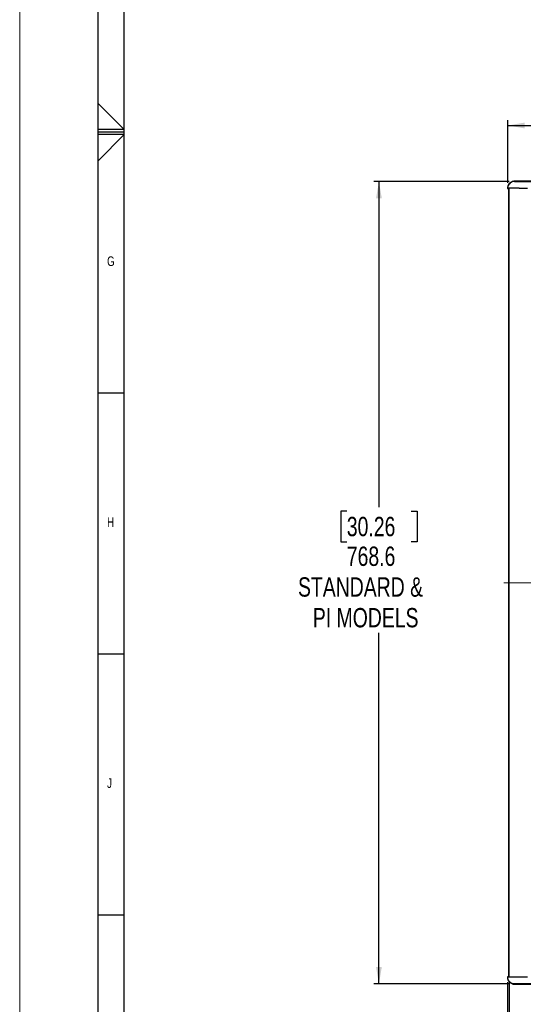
# Model space of a CAD drawing. Header units: millimetres. Extents: x 0 to 841, y 0 to 594.
# Tile 2 of 24: x 0 to 96, y 130 to 319. Entities that reach past the tile are written whole.
import ezdxf

# ---------------------------------------------------------------- set-up
doc = ezdxf.new("R2010")
doc.units = ezdxf.units.MM
doc.linetypes.add('CENTERX2', pattern=[20.32, 12.7, -2.54, 2.54, -2.54])
doc.layers.add('FORMAT', color=7, linetype='Continuous')
doc.layers.add('SLD-0', color=7, linetype='Continuous')
doc.styles.add('SLDTEXTSTYLE0', font='TXT', dxfattribs={"width": 0.75})
doc.styles.add('SLDTEXTSTYLE3', font='TXT', dxfattribs={"width": 0.7})
doc.dimstyles.new('SLDDIMSTYLE0', dxfattribs={"dimtxt": 3.704167, "dimasz": 3.2, "dimexe": 0, "dimexo": 0.0625, "dimgap": 0.926042, "dimtad": 0, "dimtih": 1, "dimtoh": 1, "dimdec": 1, "dimlfac": 5, "dimrnd": 1e-09, "dimzin": 12, "dimdsep": 46, "dimtxsty": 'SLDTEXTSTYLE0', "dimsah": 1, "dimcen": 0.09, "dimadec": 0, "dimazin": 3, "dimtfac": 1, "dimtdec": 1, "dimtofl": 0, "dimtmove": 0, "dimatfit": 3, "dimfxl": 1, "dimfrac": 2, "dimtolj": 1, "dimtzin": 12, "dimarcsym": 0})

# ---------------------------------------------------------------- blocks, each defined once
blk = doc.blocks.new('_D_1')
at = {"layer": 'SLD-0', "transparency": 16777216}
for p, q in [((93.37, 134.13), (93.37, 98.72)), ((228.62, 134.13), (228.62, 98.72)), ((185.84, 117.18), (184.71, 117.18)), ((184.71, 117.18), (184.71, 111.3)), ((198.15, 117.18), (199.28, 117.18)), ((199.28, 117.18), (199.28, 111.3)), ((184.71, 111.3), (185.84, 111.3)), ((199.28, 111.3), (198.15, 111.3)), ((93.37, 99.72), (228.62, 99.72))]:
    blk.add_line(p, q, dxfattribs=at)
for points in [[(93.37, 99.72), (96.57, 99.17), (96.57, 100.27)], [(228.62, 99.72), (225.42, 100.27), (225.42, 99.17)]]:
    blk.add_solid(points, dxfattribs=at)
at = {"layer": 'SLD-0', "transparency": 16777216, "attachment_point": 1, "style": 'SLDTEXTSTYLE0'}
for s, insert, char_height in [('26.62', (185.84, 116.07), 3.704), ('676.2', (185.84, 110.38), 3.704), ('OUTDOOR MODELS', (168.92, 104.5), 3.7042)]:
    blk.add_mtext(s, dxfattribs=dict(at, insert=insert, char_height=char_height))
blk = doc.blocks.new('_D_2')
at = {"layer": 'SLD-0', "transparency": 16777216}
for p, q in [((160.99, 209.65), (160.99, 110.72)), ((93.68, 134.07), (93.68, 110.72)), ((122.43, 129.18), (121.3, 129.18)), ((121.3, 129.18), (121.3, 123.3)), ((134.74, 129.18), (135.87, 129.18)), ((135.87, 129.18), (135.87, 123.3)), ((121.3, 123.3), (122.43, 123.3)), ((135.87, 123.3), (134.74, 123.3)), ((160.99, 111.72), (93.68, 111.72))]:
    blk.add_line(p, q, dxfattribs=at)
for points in [[(93.68, 111.72), (96.88, 111.17), (96.88, 112.27)], [(160.99, 111.72), (157.79, 112.27), (157.79, 111.17)]]:
    blk.add_solid(points, dxfattribs=at)
at = {"layer": 'SLD-0', "transparency": 16777216, "char_height": 3.704, "attachment_point": 1}
for s, insert, style in [('13.25', (122.43, 128.07), 'SLDTEXTSTYLE0'), ('336.6', (122.43, 122.38), 'SLDTEXTSTYLE0'), ('COG X', (120.1, 116.5), 'SLDTEXTSTYLE3')]:
    blk.add_mtext(s, dxfattribs=dict(at, insert=insert, style=style))
blk = doc.blocks.new('_D_3')
at = {"layer": 'SLD-0', "transparency": 16777216}
for p, q in [((154.22, 315.7), (153.09, 315.7)), ((153.09, 315.7), (153.09, 309.81)), ((166.53, 315.7), (167.66, 315.7)), ((167.66, 315.7), (167.66, 309.81)), ((153.09, 309.81), (154.22, 309.81)), ((167.66, 309.81), (166.53, 309.81)), ((93.43, 287.24), (93.43, 299.24)), ((93.43, 298.24), (228.56, 298.24)), ((228.56, 287.24), (228.56, 299.24))]:
    blk.add_line(p, q, dxfattribs=at)
for points in [[(93.43, 298.24), (96.63, 297.69), (96.63, 298.79)], [(228.56, 298.24), (225.36, 298.79), (225.36, 297.69)]]:
    blk.add_solid(points, dxfattribs=at)
at = {"layer": 'SLD-0', "transparency": 16777216, "attachment_point": 1, "style": 'SLDTEXTSTYLE0'}
for s, insert, char_height in [('26.60', (154.22, 314.59), 3.704), ('675.6', (154.22, 308.9), 3.704), ('STANDARD & PI MODELS', (131.54, 303.01), 3.7042)]:
    blk.add_mtext(s, dxfattribs=dict(at, insert=insert, char_height=char_height))
blk = doc.blocks.new('_D_4')
at = {"layer": 'SLD-0', "transparency": 16777216}
for p, q in [((93.69, 287.51), (67.76, 287.51)), ((68.76, 287.51), (68.76, 225.12)), ((62.61, 224.37), (61.48, 224.37)), ((61.48, 224.37), (61.48, 218.49)), ((74.92, 224.37), (76.05, 224.37)), ((76.05, 224.37), (76.05, 218.49)), ((61.48, 218.49), (62.61, 218.49)), ((76.05, 218.49), (74.92, 218.49)), ((68.76, 133.8), (68.76, 201.02)), ((93.69, 133.8), (67.76, 133.8))]:
    blk.add_line(p, q, dxfattribs=at)
for points in [[(68.76, 287.51), (68.21, 284.31), (69.31, 284.31)], [(68.76, 133.8), (69.31, 137), (68.21, 137)]]:
    blk.add_solid(points, dxfattribs=at)
at = {"layer": 'SLD-0', "transparency": 16777216, "char_height": 3.704, "attachment_point": 1, "style": 'SLDTEXTSTYLE0'}
for s, insert in [('30.26', (62.61, 223.26)), ('768.6', (62.61, 217.57)), ('STANDARD &', (53.27, 211.68)), ('PI MODELS', (56.11, 205.8))]:
    blk.add_mtext(s, dxfattribs=dict(at, insert=insert))

msp = doc.modelspace()

# ---------------------------------------------------------------- linework, layer by layer
at = {"color": 7, "linetype": 'Continuous', "lineweight": 18}
msp.add_line((0.000004, 0.00001), (0.000004, 594.00001), dxfattribs=at)
at = {"color": 7, "linetype": 'Continuous', "lineweight": 25}
for p, q in [((94.694023, 287.505679), (227.294244, 287.505679)), ((93.430133, 286.235679), (93.68002, 286.235679)), ((93.68002, 135.065039), (93.68002, 286.235679)), ((95.614516, 286.235679), (93.68002, 286.235679)), ((95.614516, 286.235679), (97.223249, 286.235679)), ((93.68002, 135.065039), (93.430133, 135.065039)), ((95.614516, 135.065039), (93.68002, 135.065039)), ((97.223249, 135.065039), (95.614516, 135.065039)), ((227.294244, 133.795039), (94.694023, 133.795039))]:
    msp.add_line(p, q, dxfattribs=at)
for points, knots in [([(94.694023, 287.505679), (94.551724, 287.491606), (94.267122, 287.463458), (93.887929, 287.243895), (93.602145, 286.920857), (93.45146, 286.563888), (93.43617, 286.32858), (93.430133, 286.235679)], [0, 0, 0, 0, 0.2151781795, 0.4303631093, 0.6453576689, 0.8599852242, 1, 1, 1, 1]), ([(94.694023, 133.795039), (94.551724, 133.809113), (94.267122, 133.837261), (93.887929, 134.056823), (93.602145, 134.379861), (93.45146, 134.736831), (93.43617, 134.972138), (93.430133, 135.065039)], [0, 0, 0, 0, 0.21517817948, 0.43036310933, 0.64535766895, 0.85998522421, 1, 1, 1, 1])]:
    msp.add_open_spline(points, degree=3, knots=knots, dxfattribs=at)
at = {"layer": 'FORMAT'}
for p, q in [((15.000004, 5.00001), (15.000004, 589.00001)), ((20.000004, 10.00001), (20.000004, 584.00001)), ((15.000004, 302.467132), (20.000004, 297.50001)), ((20.000004, 297.50001), (15.000004, 297.50001)), ((15.000004, 297.00001), (20.000004, 297.00001)), ((20.000004, 296.50001), (15.000004, 296.50001)), ((15.000004, 291.485354), (20.000004, 296.50001)), ((15.000004, 247.00001), (20.000004, 247.00001)), ((15.000004, 197.00001), (20.000004, 197.00001)), ((15.000004, 147.00001), (20.000004, 147.00001))]:
    msp.add_line(p, q, dxfattribs=at)
at = {"layer": 'SLD-0'}
for p, q in [((227.294244, 287.565679), (94.694023, 287.565679)), ((93.370133, 286.175679), (93.62002, 286.175679)), ((93.62002, 135.125039), (93.62002, 286.175679)), ((93.62002, 135.125039), (93.370133, 135.125039)), ((94.694023, 133.735039), (227.294244, 133.735039))]:
    msp.add_line(p, q, dxfattribs=at)
at = {"layer": 'SLD-0', "linetype": 'CENTERX2', "lineweight": 18}
msp.add_line((92.694023, 210.650359), (229.294244, 210.650359), dxfattribs=at)
at = {"layer": 'SLD-0'}
for points, knots in [([(94.694023, 287.565679), (94.604098, 287.565679), (94.515631, 287.556563), (94.385233, 287.529774), (94.342154, 287.518648), (94.256674, 287.49183), (94.214368, 287.476144), (94.09142, 287.423335), (94.01381, 287.380281), (93.867059, 287.278158), (93.798294, 287.219128), (93.675589, 287.090186), (93.620749, 287.019619), (93.525231, 286.86683), (93.485694, 286.786467), (93.423232, 286.61915), (93.400195, 286.531515), (93.379262, 286.398096), (93.372187, 286.330984), (93.370227, 286.263334), (93.3701, 286.229425), (93.370133, 286.218896), (93.370133, 286.197288), (93.370133, 286.186483), (93.370133, 286.175679)], [0, 0, 0, 0, 0.125, 0.125, 0.1875, 0.1875, 0.25, 0.25, 0.375, 0.375, 0.5, 0.5, 0.625, 0.625, 0.75, 0.75, 0.875, 0.875, 0.9375, 0.96875, 0.96875, 0.984375, 0.984375, 1, 1, 1, 1]), ([(93.370133, 135.125039), (93.370133, 135.114235), (93.370133, 135.103431), (93.370133, 135.081823), (93.3701, 135.071294), (93.370227, 135.037385), (93.372187, 134.969735), (93.379262, 134.902623), (93.400195, 134.769204), (93.423232, 134.681569), (93.485694, 134.514251), (93.525231, 134.433889), (93.620749, 134.2811), (93.675589, 134.210532), (93.798294, 134.08159), (93.867059, 134.022561), (94.01381, 133.920437), (94.09142, 133.877384), (94.214368, 133.824575), (94.256674, 133.808889), (94.342154, 133.782071), (94.385233, 133.770945), (94.515631, 133.744156), (94.604098, 133.735039), (94.694023, 133.735039)], [0, 0, 0, 0, 0.015625, 0.015625, 0.03125, 0.03125, 0.0625, 0.125, 0.125, 0.25, 0.25, 0.375, 0.375, 0.5, 0.5, 0.625, 0.625, 0.75, 0.75, 0.8125, 0.8125, 0.875, 0.875, 1, 1, 1, 1])]:
    msp.add_open_spline(points, degree=3, knots=knots, dxfattribs=at)

# ---------------------------------------------------------------- texts
at = {"layer": 'FORMAT', "char_height": 1.852083, "attachment_point": 1, "style": 'SLDTEXTSTYLE0'}
for s, insert in [('G', (16.720484, 273.168024)), ('H', (16.720484, 223.168024)), ('J', (16.720484, 173.168024))]:
    msp.add_mtext(s, dxfattribs=dict(at, insert=insert))

# ---------------------------------------------------------------- dimensions: what is measured, and where the dimension line sits
at = {"layer": 'SLD-0'}
for base, p1, p2, text, picture, middle in [((228.558133, 307.344511), (93.430133, 286.235679), (228.558133, 286.235679), '<>\\PSTANDARD & PI MODELS', '_D_3', (160.372508, 307.344511)), ((93.68002, 120.829211), (160.994133, 210.650359), (93.68002, 135.065039), '<>\\PCOG X', '_D_2', (128.587255, 120.829211)), ((228.618133, 108.829211), (93.370133, 135.125039), (228.618133, 135.125039), '<>\\POUTDOOR MODELS', '_D_1', (191.997737, 108.829211))]:
    dim = msp.add_linear_dim(base=base, p1=p1, p2=p2, text=text, dimstyle='SLDDIMSTYLE0', dxfattribs=at)
    dim.commit()
    dim.dimension.update_dxf_attribs({"geometry": picture, "text_midpoint": middle, "dimtype": 160})
dim = msp.add_linear_dim(base=(68.764614, 133.795039), p1=(94.694023, 287.505679), p2=(94.694023, 133.795039), angle=90, text='<>\\PSTANDARD &\\PPI MODELS', dimstyle='SLDDIMSTYLE0', dxfattribs=at)
dim.commit()
dim.dimension.update_dxf_attribs({"geometry": '_D_4', "text_midpoint": (68.764614, 213.07314), "dimtype": 160})

doc.saveas('drawing.dxf')
